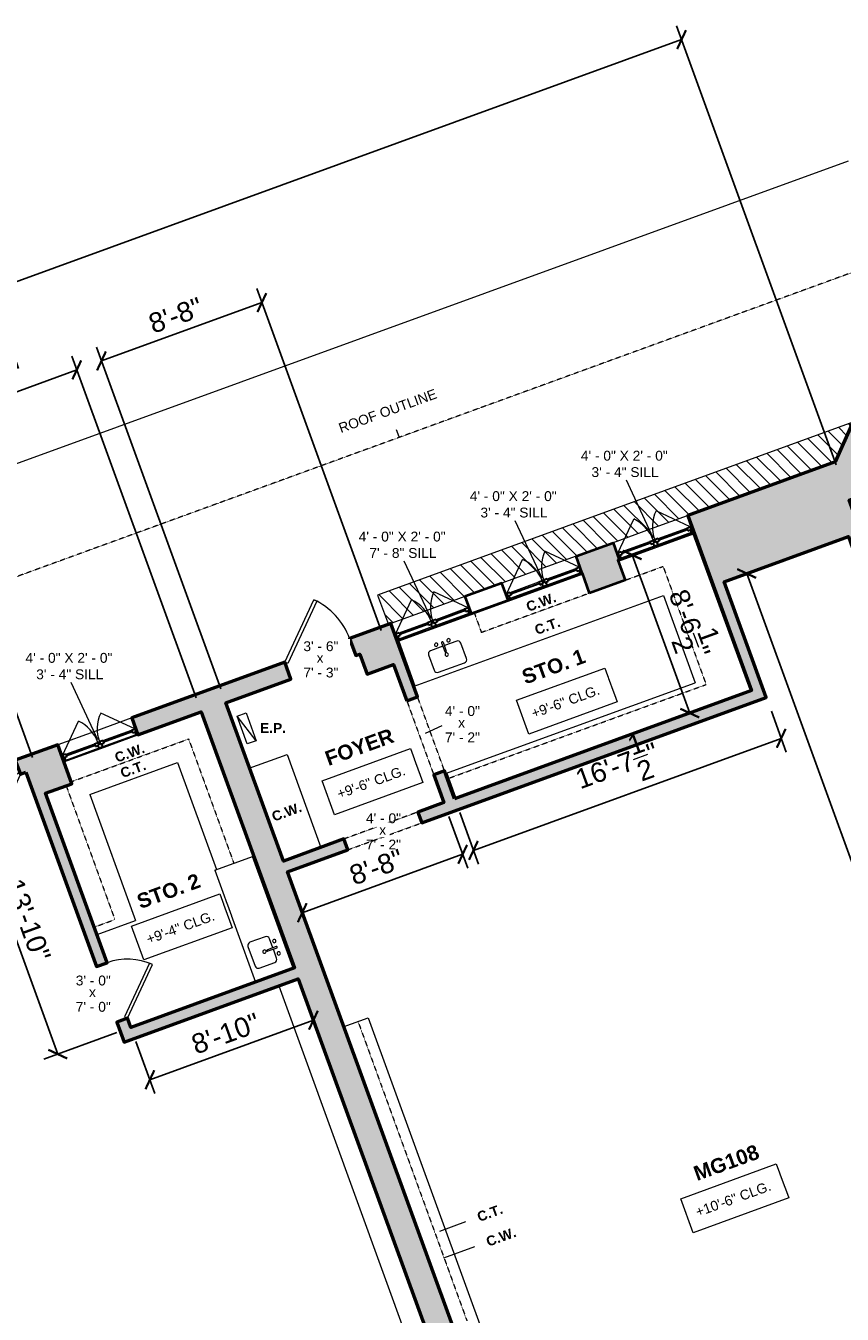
# Model space of a CAD drawing. Header units: inches. Extents: x -2078 to 109126, y -964 to 6385.
# Tile 84 of 137: x 13056 to 13554, y 4254 to 5039. Entities that reach past the tile are written whole.
import ezdxf

# ---------------------------------------------------------------- set-up
doc = ezdxf.new("R2010")
doc.units = ezdxf.units.IN
doc.header["$MEASUREMENT"] = 0
doc.linetypes.add('HIDDEN2', pattern=[0.1875, 0.125, -0.0625])
for name, color, linetype, lineweight in [('A-ANNO', 2, 'Continuous', 5), ('A-ANNO-DIMS', 1, 'Continuous', 9), ('A-CASE', 4, 'Continuous', 9), ('A-DETAIL-3', 40, 'Continuous', 15), ('A-DETL-THIN', 151, 'Continuous', 9), ('A-DOOR', 1, 'Continuous', 18), ('A-FIXT', 150, 'Continuous', 9), ('A-GLAZ', 2, 'Continuous', 30), ('A-HIDDEN', 2, 'HIDDEN2', 18), ('A-WALL', 3, 'Continuous', 40), ('A-WINDOWS', 2, 'Continuous', 18)]:
    doc.layers.add(name, color=color, linetype=linetype, lineweight=lineweight)
doc.layers.add('A-HATCH', color=9, linetype='Continuous')
doc.styles.add('Arial_1', font='arial.ttf', dxfattribs={"height": 0.0625})
doc.styles.add('Arial_2', font='arial.ttf', dxfattribs={"height": 3})
doc.styles.add('Arial_B', font='arialbd.ttf', dxfattribs={"height": 4.5})
doc.styles.add('Arial_B_1', font='arialbd.ttf', dxfattribs={"height": 3})
doc.styles.add('Jay Cad', font='arial.ttf', dxfattribs={"height": 0.125})
doc.dimstyles.new('Jay Cad - DIMS', dxfattribs={"dimtxt": 0.125, "dimasz": 0.09375, "dimexe": 0.09375, "dimexo": 0.09375, "dimgap": 0.046875, "dimtad": 1, "dimdec": 1, "dimzin": 0, "dimdsep": 46, "dimlunit": 4, "dimtxsty": 'Jay Cad', "dimblk": 'ARCHTICK', "dimcen": 0.09, "dimclrd": 1, "dimclre": 1, "dimclrt": 256, "dimadec": 0, "dimazin": 0, "dimtfac": 1, "dimtdec": 1, "dimtofl": 0, "dimtmove": 1, "dimatfit": 3, "dimfxl": 1, "dimtolj": 1, "dimtzin": 0, "dimarcsym": 0})

# ---------------------------------------------------------------- blocks, each defined once
blk = doc.blocks.new('JC_OPENING DOOR - OPENING DOOR-1554747-Munger Science Center _ Ahmanson Lecture Hall-2nd Floor')
at = {"linetype": 'HIDDEN2'}
for p, q in [((23.68, 3.5), (-24.32, 3.5)), ((-24.32, -3.5), (23.68, -3.5))]:
    blk.add_line(p, q, dxfattribs=at)
for p, q in [((-24.32, 3.5), (-24.32, -3.5)), ((23.68, -3.5), (23.68, 3.5))]:
    blk.add_line(p, q)
blk = doc.blocks.new('JC_KITCHEN SINK - SINK-1531844-Munger Science Center _ Ahmanson Lecture Hall-2nd Floor')
at = {"layer": 'A-FIXT'}
for p, q in [((-9.87, 3.57), (-9.87, -6.39)), ((0.12, 5.57), (-7.87, 5.57)), ((0.12, 7.82), (0.12, 2.09)), ((1.12, 7.82), (1.12, 2.09)), ((9.1, 5.57), (1.12, 5.57)), ((11.1, -6.39), (11.1, 3.57)), ((-7.87, -8.39), (9.1, -8.39))]:
    blk.add_line(p, q, dxfattribs=at)
for centre, radius, start, end in [((-3.38, 7.82), 1, 360, 180), ((0.62, 7.82), 0.5, 360, 180), ((4.62, 7.82), 1, 360, 180), ((-7.87, 3.57), 2, 90, 180), ((-3.38, 7.82), 1, 180, 0), ((0.62, 0), 1, 360, 180), ((0.62, 0), 1, 180, 0), ((0.62, 2.09), 0.5, 180, 0), ((4.62, 7.82), 1, 180, 360), ((9.1, 3.57), 2, 360, 90), ((-7.87, -6.39), 2, 180, 270), ((9.1, -6.39), 2, 270, 0)]:
    blk.add_arc(centre, radius, start, end, dxfattribs=at)
blk = doc.blocks.new('JC_DOOR_SINGLE PANEL - SINGLE DOOR-1556259-Munger Science Center _ Ahmanson Lecture Hall-2nd Floor')
at = {"layer": 'A-DOOR', "lineweight": 20}
for p, q in [((-10.11, -33.78), (19.59, -4.09)), ((21, -5.5), (-8.7, -35.2)), ((19.59, -4.09), (21, -5.5)), ((-8.7, -35.2), (-10.11, -33.78))]:
    blk.add_line(p, q, dxfattribs=at)
at = {"layer": 'A-DOOR', "lineweight": 9}
blk.add_arc((21, -5.5), 42, 180, 225, dxfattribs=at)
blk = doc.blocks.new('JC_DOOR_SINGLE PANEL - SINGLE DOOR-1479750-Munger Science Center _ Ahmanson Lecture Hall-2nd Floor')
at = {"layer": 'A-DOOR', "lineweight": 20}
for p, q in [((-7.46, 28.96), (-8.87, 27.54)), ((-8.87, 27.54), (16.59, 2.09)), ((18, 3.5), (-7.46, 28.96)), ((16.59, 2.09), (18, 3.5))]:
    blk.add_line(p, q, dxfattribs=at)
at = {"layer": 'A-DOOR', "lineweight": 9}
blk.add_arc((18, 3.5), 36, 135, 180, dxfattribs=at)
blk = doc.blocks.new('JC_KITCHEN SINK - SINK-1561969-Munger Science Center _ Ahmanson Lecture Hall-2nd Floor')
at = {"layer": 'A-FIXT'}
for p, q in [((-7.74, 3.57), (-7.74, -6.39)), ((0.12, 5.57), (-5.74, 5.57)), ((0.12, 7.82), (0.12, 2.09)), ((1.12, 7.82), (1.12, 2.09)), ((6.98, 5.57), (1.12, 5.57)), ((8.98, -6.39), (8.98, 3.57)), ((-5.74, -8.39), (6.98, -8.39))]:
    blk.add_line(p, q, dxfattribs=at)
for centre, radius, start, end in [((-3.38, 7.82), 1, 360, 180), ((0.62, 7.82), 0.5, 360, 180), ((4.62, 7.82), 1, 360, 180), ((-5.74, 3.57), 2, 90, 180), ((-3.38, 7.82), 1, 180, 0), ((0.62, 0), 1, 360, 180), ((0.62, 0), 1, 180, 0), ((0.62, 2.09), 0.5, 180, 0), ((4.62, 7.82), 1, 180, 360), ((6.98, 3.57), 2, 360, 90), ((-5.74, -6.39), 2, 180, 270), ((6.98, -6.39), 2, 270, 0)]:
    blk.add_arc(centre, radius, start, end, dxfattribs=at)
blk = doc.blocks.new('JC_DOOR_SINGLE PANEL - SINGLE DOOR-1460585-Munger Science Center _ Ahmanson Lecture Hall-2nd Floor')
at = {"layer": 'A-DOOR', "lineweight": 20}
for p, q in [((-10.11, -32.78), (19.59, -3.09)), ((21, -4.5), (-8.7, -34.2)), ((19.59, -3.09), (21, -4.5)), ((-8.7, -34.2), (-10.11, -32.78))]:
    blk.add_line(p, q, dxfattribs=at)
at = {"layer": 'A-DOOR', "lineweight": 9}
blk.add_arc((21, -4.5), 42, 180, 225, dxfattribs=at)
blk = doc.blocks.new('JC_CASEMENT_DOUBLE - CASEMENT - DOUBLE-1619503-Munger Science Center _ Ahmanson Lecture Hall-2nd Floor')
at = {"layer": 'A-GLAZ'}
for p, q in [((-24, 5.5), (-24, -5.5)), ((24, 5.5), (24, -5.5)), ((-21.25, -1.5), (-24, -1.5)), ((-24, -5), (-22.75, -5)), ((-23.5, -1.5), (-23.5, -3.25)), ((-23.5, -3.25), (-22.75, -3.25)), ((-21.25, -3.25), (-22.75, -3.25)), ((-22.75, -3.25), (-22.75, -5)), ((-21.25, -1.5), (-21.25, -3.25)), ((-2.75, -1.5), (0, -1.5)), ((-2.75, -1.5), (-2.75, -3.25)), ((-2.75, -3.25), (-1.25, -3.25)), ((-1.25, -3.25), (-1.25, -5)), ((-0.5, -3.25), (-1.25, -3.25)), ((-1.25, -5), (0, -5)), ((-0.5, -1.5), (-0.5, -3.25)), ((2.75, -1.5), (0, -1.5)), ((0, -5), (1.25, -5)), ((0.5, -1.5), (0.5, -3.25)), ((0.5, -3.25), (1.25, -3.25)), ((2.75, -3.25), (1.25, -3.25)), ((1.25, -3.25), (1.25, -5)), ((2.75, -1.5), (2.75, -3.25)), ((21.25, -1.5), (24, -1.5)), ((21.25, -1.5), (21.25, -3.25)), ((21.25, -3.25), (22.75, -3.25)), ((22.75, -3.25), (22.75, -5)), ((23.5, -3.25), (22.75, -3.25)), ((22.75, -5), (24, -5)), ((23.5, -1.5), (23.5, -3.25))]:
    blk.add_line(p, q, dxfattribs=at)
at = {"layer": 'A-GLAZ', "lineweight": 9}
for p, q in [((-1.25, -5), (-22.75, -5)), ((-21.25, -1.5), (-2.75, -1.5)), ((22.75, -5), (1.25, -5)), ((2.75, -1.5), (21.25, -1.5))]:
    blk.add_line(p, q, dxfattribs=at)
at = {"layer": 'A-GLAZ', "lineweight": 30}
for p, q in [((-21.25, -2.38), (-2.75, -2.38)), ((2.75, -2.38), (21.25, -2.38))]:
    blk.add_line(p, q, dxfattribs=at)
at = {"layer": 'A-WINDOWS', "lineweight": 9}
for p, q in [((-23.5, -1.5), (-7.24, 14.76)), ((23.5, -1.5), (7.24, 14.76))]:
    blk.add_line(p, q, dxfattribs=at)
at = {"layer": 'A-WINDOWS'}
for p, q in [((0, 5.5), (-24, 5.5)), ((24, 5.5), (0, 5.5)), ((-24, -5.5), (0, -5.5)), ((0, -5.5), (24, -5.5))]:
    blk.add_line(p, q, dxfattribs=at)
at = {"layer": 'A-WINDOWS', "lineweight": 9}
for centre, start, end in [((-23.5, -1.5), 360, 45), ((23.5, -1.5), 135, 180)]:
    blk.add_arc(centre, 23, start, end, dxfattribs=at)
blk = doc.blocks.new('JC- existing door Tag_quad - JC- existing door Tag_quad-839775-Munger Science Center _ Ahmanson Lecture Hall-2nd Floor')
at = {"layer": 'A-ANNO', "insert": (-0.0234, 0.0378), "char_height": 0.0625, "width": 0.0505, "attachment_point": 1, "style": 'Arial_1', "bg_fill": 3, "box_fill_scale": 1.25, "bg_fill_color": 256, "bg_fill_true_color": 13158600, "bg_fill_transparency": 0}
blk.add_mtext('x', dxfattribs=at)
blk = doc.blocks.new('_ArchTick')
at = {"color": 0, "linetype": 'ByBlock', "const_width": 0.15}
blk.add_lwpolyline([(-0.5, -0.5), (0.5, 0.5)], dxfattribs=at)
blk = doc.blocks.new('*D3326')
at = {"layer": 'A-ANNO-DIMS', "color": 1, "lineweight": -2, "transparency": 16777216}
for p, q in [((12560.28, 4413.38), (12454.81, 4374.99)), ((12709.52, 3701.49), (12463.26, 4378.07)), ((13392.59, 3950.11), (12701.06, 3698.41))]:
    blk.add_line(p, q, dxfattribs=at)
at = {"layer": 'Defpoints', "color": 0, "transparency": 16777216}
for p in [(12568.74, 4416.46), (12463.26, 4378.07), (13401.05, 3953.19)]:
    blk.add_point(p, dxfattribs=at)
at = {"layer": 'A-ANNO-DIMS', "color": 1, "lineweight": -2, "transparency": 16777216, "xscale": 9, "yscale": 9, "zscale": 9}
for p, rotation in [((12463.26, 4378.07), 110.0000000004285), ((12709.52, 3701.49), 290.0000000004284)]:
    blk.add_blockref('_ArchTick', p, dxfattribs=dict(at, rotation=rotation))
at = {"layer": 'A-ANNO-DIMS', "color": 2, "transparency": 16777216, "insert": (12596.38, 4043.42), "char_height": 12, "width": 0.9747, "attachment_point": 5, "rotation": 290, "style": 'Jay Cad'}
blk.add_mtext("\\A1;60'", dxfattribs=at)
blk = doc.blocks.new('*D3330')
at = {"layer": 'A-ANNO-DIMS', "color": 1, "lineweight": -2, "transparency": 16777216}
for p, q in [((13272.94, 4670.64), (13197.15, 4878.89)), ((13102.5, 4834.86), (13200.22, 4870.43)), ((13175.21, 4635.07), (13099.42, 4843.32))]:
    blk.add_line(p, q, dxfattribs=at)
at = {"layer": 'Defpoints', "color": 0, "transparency": 16777216}
for p in [(13200.22, 4870.43), (13276.02, 4662.18), (13178.29, 4626.61)]:
    blk.add_point(p, dxfattribs=at)
at = {"layer": 'A-ANNO-DIMS', "color": 1, "lineweight": -2, "transparency": 16777216, "xscale": 9, "yscale": 9, "zscale": 9}
for p, rotation in [((13200.22, 4870.43), 20.00000000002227), ((13102.5, 4834.86), 200.0000000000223)]:
    blk.add_blockref('_ArchTick', p, dxfattribs=dict(at, rotation=rotation))
at = {"layer": 'A-ANNO-DIMS', "color": 2, "transparency": 16777216, "insert": (13147.72, 4862.64), "char_height": 12, "width": 0.8017, "attachment_point": 5, "rotation": 20, "style": 'Jay Cad'}
blk.add_mtext('\\A1;8\'-8"', dxfattribs=at)
blk = doc.blocks.new('*D3331')
at = {"layer": 'A-ANNO-DIMS', "color": 1, "lineweight": -2, "transparency": 16777216}
for p, q in [((13160.18, 4629.6), (13084.38, 4837.85)), ((12987.85, 4793.14), (13087.46, 4829.39)), ((13060.57, 4593.34), (12984.77, 4801.59))]:
    blk.add_line(p, q, dxfattribs=at)
at = {"layer": 'Defpoints', "color": 0, "transparency": 16777216}
for p in [(13087.46, 4829.39), (13163.26, 4621.14), (13063.65, 4584.89)]:
    blk.add_point(p, dxfattribs=at)
at = {"layer": 'A-ANNO-DIMS', "color": 1, "lineweight": -2, "transparency": 16777216, "xscale": 9, "yscale": 9, "zscale": 9}
for p, rotation in [((13087.46, 4829.39), 20.00000000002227), ((12987.85, 4793.14), 200.0000000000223)]:
    blk.add_blockref('_ArchTick', p, dxfattribs=dict(at, rotation=rotation))
at = {"layer": 'A-ANNO-DIMS', "color": 2, "transparency": 16777216, "insert": (13034.02, 4821.25), "char_height": 12, "width": 0.9747, "attachment_point": 5, "rotation": 20, "style": 'Jay Cad'}
blk.add_mtext('\\A1;8\'-10"', dxfattribs=at)
blk = doc.blocks.new('*D3333')
at = {"layer": 'A-ANNO-DIMS', "color": 1, "lineweight": -2, "transparency": 16777216}
for p, q in [((13550.15, 4771.54), (13452.8, 5039.01)), ((12475.15, 4673.6), (13455.88, 5030.56)), ((12578.48, 4389.68), (12472.07, 4682.06))]:
    blk.add_line(p, q, dxfattribs=at)
at = {"layer": 'Defpoints', "color": 0, "transparency": 16777216}
for p in [(13455.88, 5030.56), (13553.23, 4763.08), (12581.56, 4381.22)]:
    blk.add_point(p, dxfattribs=at)
at = {"layer": 'A-ANNO-DIMS', "color": 1, "lineweight": -2, "transparency": 16777216, "xscale": 9, "yscale": 9, "zscale": 9}
for p, rotation in [((13455.88, 5030.56), 20.00000000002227), ((12475.15, 4673.6), 200.0000000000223)]:
    blk.add_blockref('_ArchTick', p, dxfattribs=dict(at, rotation=rotation))
at = {"layer": 'A-ANNO-DIMS', "color": 2, "transparency": 16777216, "insert": (12959.13, 4869.6), "char_height": 12, "width": 2.0166, "attachment_point": 5, "rotation": 20, "style": 'Jay Cad'}
blk.add_mtext('\\A1;86\'-11{\\H1x;\\S1/2;}"', dxfattribs=at)
blk = doc.blocks.new('*D3352')
at = {"layer": 'A-ANNO-DIMS', "color": 1, "lineweight": -2, "transparency": 16777216}
for p, q in [((13495.08, 4705.24), (13487.1, 4702.34)), ((13495.56, 4705.42), (13719.08, 4091.29)), ((13718.6, 4091.12), (13710.63, 4088.21))]:
    blk.add_line(p, q, dxfattribs=at)
at = {"layer": 'Defpoints', "color": 0, "transparency": 16777216}
for p in [(13503.53, 4708.32), (13719.08, 4091.29), (13727.06, 4094.19)]:
    blk.add_point(p, dxfattribs=at)
at = {"layer": 'A-ANNO-DIMS', "color": 1, "lineweight": -2, "transparency": 16777216, "xscale": 9, "yscale": 9, "zscale": 9}
for p, rotation in [((13495.56, 4705.42), 110.0000000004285), ((13719.08, 4091.29), 290.0000000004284)]:
    blk.add_blockref('_ArchTick', p, dxfattribs=dict(at, rotation=rotation))
at = {"layer": 'A-ANNO-DIMS', "color": 2, "transparency": 16777216, "insert": (13624.85, 4404.73), "char_height": 12, "width": 1.6705, "attachment_point": 5, "rotation": 290, "style": 'Jay Cad'}
blk.add_mtext('\\A1;54\'-5{\\H1x;\\S1/2;}"', dxfattribs=at)
blk = doc.blocks.new('*D3353')
at = {"layer": 'A-ANNO-DIMS', "color": 1, "lineweight": -2, "transparency": 16777216}
for p, q in [((13425.33, 4716.53), (13417.35, 4713.62)), ((13425.81, 4716.7), (13460.87, 4620.38)), ((13460.38, 4620.21), (13452.41, 4617.31))]:
    blk.add_line(p, q, dxfattribs=at)
at = {"layer": 'Defpoints', "color": 0, "transparency": 16777216}
for p in [(13433.78, 4719.61), (13468.84, 4623.29), (13460.87, 4620.38)]:
    blk.add_point(p, dxfattribs=at)
at = {"layer": 'A-ANNO-DIMS', "color": 1, "lineweight": -2, "transparency": 16777216, "xscale": 9, "yscale": 9, "zscale": 9}
for p, rotation in [((13425.81, 4716.7), 110.0000000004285), ((13460.87, 4620.38), 290.0000000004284)]:
    blk.add_blockref('_ArchTick', p, dxfattribs=dict(at, rotation=rotation))
at = {"layer": 'A-ANNO-DIMS', "color": 2, "transparency": 16777216, "insert": (13460.87, 4674.92), "char_height": 12, "width": 1.3244, "attachment_point": 5, "rotation": 290, "style": 'Jay Cad'}
blk.add_mtext('\\A1;8\'-6{\\H1x;\\S1/2;}"', dxfattribs=at)
blk = doc.blocks.new('*D3354')
at = {"layer": 'A-ANNO-DIMS', "color": 1, "lineweight": -2, "transparency": 16777216}
for p, q in [((13510.6, 4621.46), (13519.66, 4596.55)), ((13516.58, 4605.01), (13329.11, 4536.78)), ((13320.73, 4559.8), (13332.19, 4528.32))]:
    blk.add_line(p, q, dxfattribs=at)
at = {"layer": 'Defpoints', "color": 0, "transparency": 16777216}
for p in [(13507.52, 4629.91), (13317.66, 4568.26), (13329.11, 4536.78)]:
    blk.add_point(p, dxfattribs=at)
at = {"layer": 'A-ANNO-DIMS', "color": 1, "lineweight": -2, "transparency": 16777216, "xscale": 9, "yscale": 9, "zscale": 9}
for p, rotation in [((13516.58, 4605.01), 20.00000000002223), ((13329.11, 4536.78), 200.0000000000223)]:
    blk.add_blockref('_ArchTick', p, dxfattribs=dict(at, rotation=rotation))
at = {"layer": 'A-ANNO-DIMS', "color": 2, "transparency": 16777216, "insert": (13416.47, 4588.42), "char_height": 12, "width": 1.4974, "attachment_point": 5, "rotation": 20, "style": 'Jay Cad'}
blk.add_mtext('\\A1;16\'-7{\\H1x;\\S1/2;}"', dxfattribs=at)
blk = doc.blocks.new('*D3355')
at = {"layer": 'A-ANNO-DIMS', "color": 1, "lineweight": -2, "transparency": 16777216}
for p, q in [((13314.16, 4557.41), (13325.61, 4525.92)), ((13224.81, 4498.81), (13322.54, 4534.38)), ((13224.98, 4498.33), (13227.89, 4490.35))]:
    blk.add_line(p, q, dxfattribs=at)
at = {"layer": 'Defpoints', "color": 0, "transparency": 16777216}
for p in [(13311.08, 4565.87), (13322.54, 4534.38), (13221.91, 4506.79)]:
    blk.add_point(p, dxfattribs=at)
at = {"layer": 'A-ANNO-DIMS', "color": 1, "lineweight": -2, "transparency": 16777216, "xscale": 9, "yscale": 9, "zscale": 9}
for p, rotation in [((13322.54, 4534.38), 20.00000000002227), ((13224.81, 4498.81), 200.0000000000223)]:
    blk.add_blockref('_ArchTick', p, dxfattribs=dict(at, rotation=rotation))
at = {"layer": 'A-ANNO-DIMS', "color": 2, "transparency": 16777216, "insert": (13270.04, 4526.58), "char_height": 12, "width": 0.8017, "attachment_point": 5, "rotation": 20, "style": 'Jay Cad'}
blk.add_mtext('\\A1;8\'-8"', dxfattribs=at)
blk = doc.blocks.new('*D3356')
at = {"layer": 'A-ANNO-DIMS', "color": 1, "lineweight": -2, "transparency": 16777216}
for p, q in [((13132.01, 4397.08), (13231.62, 4433.33)), ((13231.79, 4432.85), (13234.69, 4424.87)), ((13123.5, 4420.44), (13135.09, 4388.62))]:
    blk.add_line(p, q, dxfattribs=at)
at = {"layer": 'Defpoints', "color": 0, "transparency": 16777216}
for p in [(13228.71, 4441.3), (13120.43, 4428.9), (13231.62, 4433.33)]:
    blk.add_point(p, dxfattribs=at)
at = {"layer": 'A-ANNO-DIMS', "color": 1, "lineweight": -2, "transparency": 16777216, "xscale": 9, "yscale": 9, "zscale": 9}
for p, rotation in [((13231.62, 4433.33), 20.00000000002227), ((13132.01, 4397.08), 200.0000000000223)]:
    blk.add_blockref('_ArchTick', p, dxfattribs=dict(at, rotation=rotation))
at = {"layer": 'A-ANNO-DIMS', "color": 2, "transparency": 16777216, "insert": (13178.18, 4425.19), "char_height": 12, "width": 0.9747, "attachment_point": 5, "rotation": 20, "style": 'Jay Cad'}
blk.add_mtext('\\A1;8\'-10"', dxfattribs=at)
blk = doc.blocks.new('*D3357')
at = {"layer": 'A-ANNO-DIMS', "color": 1, "lineweight": -2, "transparency": 16777216}
for p, q in [((13020.28, 4569.1), (13010.64, 4565.59)), ((13019.1, 4568.67), (13075.87, 4412.68)), ((13111.97, 4425.82), (13067.41, 4409.6))]:
    blk.add_line(p, q, dxfattribs=at)
at = {"layer": 'Defpoints', "color": 0, "transparency": 16777216}
for p in [(13028.74, 4572.18), (13120.43, 4428.9), (13075.87, 4412.68)]:
    blk.add_point(p, dxfattribs=at)
at = {"layer": 'A-ANNO-DIMS', "color": 1, "lineweight": -2, "transparency": 16777216, "xscale": 9, "yscale": 9, "zscale": 9}
for p, rotation in [((13019.1, 4568.67), 110.0000000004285), ((13075.87, 4412.68), 290.0000000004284)]:
    blk.add_blockref('_ArchTick', p, dxfattribs=dict(at, rotation=rotation))
at = {"layer": 'A-ANNO-DIMS', "color": 2, "transparency": 16777216, "insert": (13057.47, 4494.31), "char_height": 12, "width": 1.1478, "attachment_point": 5, "rotation": 290, "style": 'Jay Cad'}
blk.add_mtext('\\A1;13\'-10"', dxfattribs=at)

msp = doc.modelspace()

# ---------------------------------------------------------------- linework, layer by layer
at = {"layer": 'A-ANNO', "color": 250}
msp.add_line((13283.796, 4788.554), (13282.22, 4792.884), dxfattribs=at)
at = {"layer": 'A-ANNO'}
for p, q in [((13438.585, 4727.206), (13422.264, 4762.163)), ((13370.927, 4702.58), (13354.606, 4737.537)), ((13303.27, 4677.955), (13286.948, 4712.912)), ((13100.296, 4604.078), (13083.974, 4639.036)), ((13308.659, 4304.872), (13324.473, 4310.628)), ((13310.994, 4288.624), (13329.968, 4295.53))]:
    msp.add_line(p, q, dxfattribs=at)
at = {"layer": 'A-CASE', "linetype": 'HIDDEN2'}
for p, q in [((13421.505, 4701.301), (13444.641, 4709.722)), ((13444.641, 4709.722), (13470.831, 4637.765)), ((13399.892, 4693.435), (13333.974, 4669.443)), ((13329.527, 4681.659), (13333.974, 4669.443)), ((13084.499, 4578.744), (13155.589, 4604.619)), ((13155.589, 4604.619), (13183.139, 4528.925)), ((13081.007, 4576.084), (13110.653, 4494.63)), ((13098.156, 4490.082), (13110.653, 4494.63)), ((13258.772, 4432.625), (13325.134, 4250.295))]:
    msp.add_line(p, q, dxfattribs=at)
at = {"layer": 'A-CASE'}
for p, q in [((13444.901, 4692.064), (13464.249, 4638.904)), ((13192.486, 4586.789), (13215.597, 4595.201)), ((13215.597, 4595.201), (13236.194, 4538.61)), ((13095.37, 4570.83), (13148.855, 4590.297)), ((13148.855, 4590.297), (13172.59, 4525.086)), ((13095.37, 4570.83), (13123.338, 4493.99)), ((13171.528, 4524.699), (13195.221, 4533.322)), ((13099.846, 4485.44), (13123.338, 4493.99)), ((13249.775, 4429.388), (13264.943, 4434.845)), ((13264.943, 4434.845), (13337.878, 4234.457))]:
    msp.add_line(p, q, dxfattribs=at)
at = {"layer": 'A-DETAIL-3', "lineweight": 9}
for p, q in [((12927.637, 4727.592), (13557.512, 4956.848)), ((13463.041, 4729.455), (13417.315, 4712.813)), ((13497.585, 4634.546), (13463.041, 4729.455)), ((13395.702, 4704.946), (13283.559, 4664.13)), ((13283.559, 4664.13), (13293.455, 4636.942)), ((13185.205, 4618.488), (13190.638, 4620.465)), ((13191.361, 4601.573), (13185.205, 4618.488)), ((13196.795, 4603.551), (13185.205, 4618.488)), ((13190.638, 4620.465), (13196.795, 4603.551)), ((13196.795, 4603.551), (13191.361, 4601.573)), ((13312.803, 4583.782), (13318.103, 4569.221)), ((13219.071, 4465.601), (13194.516, 4533.066)), ((13196.084, 4457.234), (13219.071, 4465.601)), ((13210.529, 4454.244), (13294.897, 4222.445))]:
    msp.add_line(p, q, dxfattribs=at)
at = {"layer": 'A-DETL-THIN'}
for p, q in [((13560.167, 4797.641), (13270.733, 4692.295)), ((13270.733, 4692.295), (13277.267, 4674.343))]:
    msp.add_line(p, q, dxfattribs=at)
at = {"layer": 'A-WALL'}
for points in [[(13399.892, 4693.435), (13395.445, 4705.651), (13395.361, 4705.62), (13391.599, 4715.957), (13414.152, 4724.165), (13417.914, 4713.829), (13417.058, 4713.517), (13421.505, 4701.301)], [(13323.941, 4691.331), (13327.703, 4680.995), (13350.256, 4689.203), (13346.494, 4699.54)]]:
    msp.add_lwpolyline(points, close=True, dxfattribs=at)
at = {"layer": 'A-WALL', "lineweight": 50}
for points in [[(13288.504, 4627.885), (13295.082, 4630.279), (13278.836, 4674.914), (13253.668, 4665.754), (13257.43, 4655.417), (13259.858, 4656.301), (13264.304, 4644.085), (13280.466, 4649.968)], [(13056.388, 4584.372), (13099.482, 4465.971), (13106.06, 4468.365), (13068.509, 4571.535), (13084.484, 4577.35), (13075.862, 4601.038), (13050.021, 4591.633), (13053.099, 4583.175)]]:
    msp.add_lwpolyline(points, close=True, dxfattribs=at)

# ---------------------------------------------------------------- block references
at = {"layer": 'A-DOOR', "rotation": 19.99999999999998}
msp.add_blockref('JC_DOOR_SINGLE PANEL - SINGLE DOOR-1460585-Munger Science Center _ Ahmanson Lecture Hall-2nd Floor', (13031.826, 4580.221), dxfattribs=at)
at = {"layer": 'A-FIXT'}
for name, p, rotation in [('JC_KITCHEN SINK - SINK-1531844-Munger Science Center _ Ahmanson Lecture Hall-2nd Floor', (13312.254, 4655.841), 19.99999999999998), ('JC_KITCHEN SINK - SINK-1561969-Munger Science Center _ Ahmanson Lecture Hall-2nd Floor', (13201.595, 4475.679), 289.9999999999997)]:
    msp.add_blockref(name, p, dxfattribs=dict(at, rotation=rotation))
at = {"layer": 'A-WINDOWS', "rotation": 19.99999999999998}
for p in [(13438.585, 4727.206), (13370.927, 4702.58), (13303.27, 4677.955), (13100.296, 4604.078)]:
    msp.add_blockref('JC_CASEMENT_DOUBLE - CASEMENT - DOUBLE-1619503-Munger Science Center _ Ahmanson Lecture Hall-2nd Floor', p, dxfattribs=at)

# ---------------------------------------------------------------- texts
at = {"layer": 'A-ANNO', "attachment_point": 1, "rotation": 20}
for s, insert, char_height, width, style in [('ROOF OUTLINE', (13246.308, 4796.516), 6, 78.477, 'Arial_2'), ('C.W.', (13360.535, 4687.648), 6, 23.634, 'Arial_B'), ('C.T.', (13365.665, 4673.552), 6, 19.998, 'Arial_B'), ('STO. 1', (13357.644, 4646.216), 9, 49.086, 'Arial_B_1'), ('FOYER', (13237.716, 4596.565), 9, 53.025, 'Arial_B_1'), ('C.W.', (13109.885, 4595.784), 6, 23.634, 'Arial_B'), ('C.T.', (13113.305, 4586.387), 6, 19.998, 'Arial_B'), ('C.W.', (13205.553, 4559.871), 6, 23.634, 'Arial_B'), ('STO. 2', (13123.137, 4509.437), 9, 49.086, 'Arial_B_1'), ('MG108', (13462.252, 4343.803), 9, 113.019, 'Arial_B_1'), ('C.T.', (13330.664, 4316.074), 6, 19.998, 'Arial_B'), ('C.W.', (13336.159, 4300.976), 6, 23.634, 'Arial_B')]:
    msp.add_mtext(s, dxfattribs=dict(at, insert=insert, char_height=char_height, width=width, style=style))
at = {"layer": 'A-ANNO', "char_height": 6, "attachment_point": 1}
for s, insert, width, style in [('4\' - 0" X 2\' - 0"', (13394.522, 4780.156), 66.963, 'Arial_2'), ('3\' - 4" SILL', (13401.022, 4770.156), 51.207, 'Arial_2'), ('4\' - 0" X 2\' - 0"', (13326.864, 4755.531), 66.963, 'Arial_2'), ('3\' - 4" SILL', (13333.364, 4745.531), 51.207, 'Arial_2'), ('4\' - 0" X 2\' - 0"', (13259.206, 4730.906), 66.963, 'Arial_2'), ('7\' - 8" SILL', (13265.706, 4720.906), 51.207, 'Arial_2'), ('4\' - 0" X 2\' - 0"', (13056.233, 4657.029), 66.963, 'Arial_2'), ('3\' - 4" SILL', (13062.733, 4647.029), 51.207, 'Arial_2'), ('E.P.', (13199.117, 4614.314), 19.998, 'Arial_B')]:
    msp.add_mtext(s, dxfattribs=dict(at, insert=insert, width=width, style=style))
at = {"layer": 'A-ANNO', "char_height": 6, "width": 26.967, "attachment_point": 1, "style": 'Arial_2', "bg_fill": 3, "box_fill_scale": 1.25, "bg_fill_color": 256, "bg_fill_true_color": 13158600, "bg_fill_transparency": 0}
for s, insert in [('3\' - 6"', (13225.506, 4664.109)), ('7\' - 3"', (13225.506, 4648.087)), ('4\' - 0"', (13311.725, 4624.623)), ('7\' - 2"', (13311.725, 4608.601)), ('4\' - 0"', (13263.641, 4559.333)), ('7\' - 2"', (13263.641, 4543.311)), ('3\' - 0"', (13086.844, 4460.508)), ('7\' - 0"', (13086.844, 4444.486))]:
    msp.add_mtext(s, dxfattribs=dict(at, insert=insert))

# ---------------------------------------------------------------- dimensions: what is measured, and where the dimension line sits
at = {"layer": 'A-ANNO-DIMS'}
for base, p1, p2, angle, picture, middle in [((13087.46, 4829.392), (13063.65, 4584.887), (13163.257, 4621.141), 20, '*D3331', (13034.022, 4821.251)), ((13460.868, 4620.385), (13433.785, 4719.605), (13468.842, 4623.287), 290, '*D3353', (13460.866, 4674.923)), ((13231.615, 4433.329), (13120.425, 4428.898), (13228.713, 4441.303), 20, '*D3356', (13178.177, 4425.188)), ((12463.265, 4378.071), (13401.051, 3953.189), (12568.736, 4416.459), 290, '*D3326', (12596.378, 4043.416))]:
    dim = msp.add_linear_dim(base=base, p1=p1, p2=p2, angle=angle, dimstyle='Jay Cad - DIMS', override={"dimclrt": 2}, dxfattribs=at)
    dim.commit()
    dim.dimension.update_dxf_attribs({"geometry": picture, "text_midpoint": middle})

# ---------------------------------------------------------------- next in the draw order: linework, layer by layer
at = {"layer": 'A-ANNO'}
msp.add_line((13299.831, 4608.085), (13310.03, 4612.859), dxfattribs=at)

# ---------------------------------------------------------------- next in the draw order: block references
at = {"layer": 'A-ANNO', "xscale": 96, "yscale": 96, "zscale": 96}
msp.add_blockref('JC- existing door Tag_quad - JC- existing door Tag_quad-839775-Munger Science Center _ Ahmanson Lecture Hall-2nd Floor', (13097.154, 4449.802), dxfattribs=at)
at = {"layer": 'A-DETAIL-3', "rotation": 200}
msp.add_blockref('JC_OPENING DOOR - OPENING DOOR-1554747-Munger Science Center _ Ahmanson Lecture Hall-2nd Floor', (13273.648, 4548.517), dxfattribs=at)
at = {"layer": 'A-DOOR'}
for name, p, rotation in [('JC_DOOR_SINGLE PANEL - SINGLE DOOR-1556259-Munger Science Center _ Ahmanson Lecture Hall-2nd Floor', (13235.815, 4653.403), 200), ('JC_DOOR_SINGLE PANEL - SINGLE DOOR-1479750-Munger Science Center _ Ahmanson Lecture Hall-2nd Floor', (13108.928, 4450.254), 289.9999999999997)]:
    msp.add_blockref(name, p, dxfattribs=dict(at, rotation=rotation))

# ---------------------------------------------------------------- next in the draw order: texts
at = {"layer": 'A-ANNO', "char_height": 6, "attachment_point": 1, "rotation": 20, "style": 'Arial_2', "bg_fill": 3, "box_fill_scale": 1.25, "bg_fill_color": 256, "bg_fill_true_color": 13158600, "bg_fill_transparency": 0}
for s, insert, width in [('+9\'-6" CLG.', (13363.728, 4622.802), 54.54), ('+9\'-6" CLG.', (13245.327, 4573.707), 54.54), ('+9\'-4" CLG.', (13129.184, 4485.23), 54.54), ('+10\'-6" CLG.', (13463.719, 4319.095), 60.297)]:
    msp.add_mtext(s, dxfattribs=dict(at, insert=insert, width=width))

# ---------------------------------------------------------------- next in the draw order: linework, layer by layer
at = {"layer": 'A-ANNO', "flags": 128}
for points in [[(13355.354, 4628.267), (13409.143, 4647.845), (13416.673, 4627.157), (13362.884, 4607.579)], [(13236.953, 4579.173), (13290.742, 4598.75), (13298.271, 4578.062), (13244.483, 4558.485)], [(13120.809, 4490.695), (13174.598, 4510.273), (13182.128, 4489.584), (13128.339, 4470.007)], [(13455.345, 4324.56), (13513.609, 4345.766), (13521.139, 4325.078), (13462.875, 4303.872)]]:
    msp.add_lwpolyline(points, close=True, dxfattribs=at)
at = {"layer": 'A-CASE'}
for p, q in [((13293.023, 4636.786), (13444.901, 4692.064)), ((13312.099, 4583.525), (13464.249, 4638.904)), ((13171.528, 4524.699), (13196.34, 4456.529))]:
    msp.add_line(p, q, dxfattribs=at)
at = {"layer": 'A-CASE', "linetype": 'HIDDEN2'}
msp.add_line((13313.235, 4580.405), (13470.831, 4637.765), dxfattribs=at)
at = {"layer": 'A-DETAIL-3', "lineweight": 9}
msp.add_line((13318.103, 4569.221), (13497.585, 4634.546), dxfattribs=at)

# ---------------------------------------------------------------- next in the draw order: block references
at = {"layer": 'A-ANNO', "xscale": 96, "yscale": 96, "zscale": 96}
for p in [(13235.815, 4653.403), (13273.951, 4548.628)]:
    msp.add_blockref('JC- existing door Tag_quad - JC- existing door Tag_quad-839775-Munger Science Center _ Ahmanson Lecture Hall-2nd Floor', p, dxfattribs=at)
at = {"layer": 'A-DOOR', "rotation": 109.9999999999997}
msp.add_blockref('JC_OPENING DOOR - OPENING DOOR-1554747-Munger Science Center _ Ahmanson Lecture Hall-2nd Floor', (13299.891, 4606.832), dxfattribs=at)

# ---------------------------------------------------------------- next in the draw order: dimensions: what is measured, and where the dimension line sits
at = {"layer": 'A-ANNO-DIMS'}
for base, p1, p2, picture, middle in [((13719.083, 4091.291), (13503.534, 4708.318), (13727.057, 4094.193), '*D3352', (13624.848, 4404.733)), ((13075.872, 4412.682), (13028.739, 4572.181), (13120.425, 4428.898), '*D3357', (13057.474, 4494.313))]:
    dim = msp.add_linear_dim(base=base, p1=p1, p2=p2, angle=290, dimstyle='Jay Cad - DIMS', override={"dimclrt": 2}, dxfattribs=at)
    dim.commit()
    dim.dimension.update_dxf_attribs({"geometry": picture, "text_midpoint": middle})

# ---------------------------------------------------------------- next in the draw order: hatches: boundary and pattern name
at = {"layer": 'A-HATCH'}
h = msp.add_hatch(dxfattribs=at)
h.set_pattern_fill('FP_2', color=256, scale=96, style=0, pattern_type=2)
h.set_pattern_definition([(135, (14602.7956, 4311.55), (-4.24264, -4.24264), [])])
h.paths.add_polyline_path([(13993.273, 4320.93), (14009.023, 4320.93), (14009.023, 4629.93), (13993.273, 4629.93), (13993.273, 4329.751)])
h.paths.add_polyline_path([(13277.267, 4674.343), (13549.467, 4773.416), (13560.167, 4797.641), (13270.733, 4692.295), (13276.551, 4676.31)])

# ---------------------------------------------------------------- next in the draw order: dimensions: what is measured, and where the dimension line sits
at = {"layer": 'A-ANNO-DIMS'}
for base, p1, p2, picture, middle in [((13200.223, 4870.434), (13178.292, 4626.614), (13276.02, 4662.184), '*D3330', (13147.725, 4862.635)), ((13322.536, 4534.382), (13221.906, 4506.785), (13311.077, 4565.865), '*D3355', (13270.038, 4526.583))]:
    dim = msp.add_linear_dim(base=base, p1=p1, p2=p2, angle=20, dimstyle='Jay Cad - DIMS', override={"dimclrt": 2}, dxfattribs=at)
    dim.commit()
    dim.dimension.update_dxf_attribs({"geometry": picture, "text_midpoint": middle})

# ---------------------------------------------------------------- next in the draw order: block references
at = {"layer": 'A-ANNO', "xscale": 96, "yscale": 96, "zscale": 96}
msp.add_blockref('JC- existing door Tag_quad - JC- existing door Tag_quad-839775-Munger Science Center _ Ahmanson Lecture Hall-2nd Floor', (13322.034, 4613.917), dxfattribs=at)

# ---------------------------------------------------------------- next in the draw order: hatches: boundary and pattern name
at = {"layer": 'A-HATCH'}
h = msp.add_hatch(color=256, dxfattribs=at)
h.dxf.hatch_style = 1
h.paths.add_polyline_path([(12612.076, 4407.758), (12604.21, 4429.371), (12568.736, 4416.459), (12582.417, 4378.872), (12589.934, 4381.608), (12589.079, 4383.957), (12602.235, 4388.745), (12597.276, 4402.371)])
h.paths.add_polyline_path([(12671.398, 4453.825), (12647.435, 4445.103), (12655.302, 4423.491), (12679.264, 4432.212)])
h.paths.add_polyline_path([(12738.586, 4478.279), (12714.623, 4469.558), (12722.49, 4447.945), (12746.452, 4456.666)])
h.paths.add_polyline_path([(12858.74, 4497.536), (12850.873, 4519.149), (12781.811, 4494.012), (12789.678, 4472.399)])
h.paths.add_polyline_path([(12948.95, 4530.37), (12941.084, 4551.983), (12873.426, 4527.357), (12881.293, 4505.744)])
h.paths.add_polyline_path([(13011.64, 4568.086), (13013.632, 4568.81), (13010.554, 4577.268), (12986.189, 4568.4), (12993.975, 4547.008), (13016.348, 4555.151)])
h.paths.add_polyline_path([(12618.225, 4344.815), (12605.069, 4340.026), (12604.299, 4342.141), (12596.782, 4339.404), (12606.273, 4313.328), (12626.946, 4320.852)])
h.paths.add_polyline_path([(12642.679, 4277.627), (12622.006, 4270.102), (12679.978, 4110.824), (12700.651, 4118.349)])
h.paths.add_polyline_path([(12716.384, 4075.123), (12695.711, 4067.598), (12704.604, 4043.166), (12725.277, 4050.691)])
h.paths.add_polyline_path([(12741.01, 4007.465), (12720.337, 3999.941), (12733.077, 3964.937), (12767.611, 3977.506), (12760.086, 3998.179), (12746.226, 3993.135)])
h.paths.add_polyline_path([(12827.744, 4022.805), (12803.312, 4013.912), (12810.836, 3993.239), (12835.268, 4002.132)])
h.paths.add_polyline_path([(12894.932, 4047.259), (12870.97, 4038.538), (12878.494, 4017.865), (12902.456, 4026.586)])
h.paths.add_polyline_path([(13106.532, 4100.863), (13099.007, 4121.537), (12938.158, 4062.992), (12945.682, 4042.319)])
h.paths.add_polyline_path([(13166.665, 4146.162), (13142.233, 4137.27), (13149.757, 4116.596), (13174.19, 4125.489)], flags=17)
h.paths.add_polyline_path([(13233.853, 4170.617), (13209.891, 4161.895), (13217.415, 4141.222), (13241.378, 4149.943)], flags=17)
h.paths.add_polyline_path([(13347.1, 4237.814), (13322.997, 4229.041), (13215.743, 4523.717), (13252.595, 4537.13), (13250.201, 4543.708), (13213.349, 4530.295), (13178.292, 4626.614), (13217.963, 4641.053), (13214.201, 4651.389), (13120.967, 4617.455), (13124.73, 4607.118), (13163.257, 4621.141), (13220.032, 4465.152), (13120.425, 4428.898), (13118.373, 4434.536), (13111.795, 4432.142), (13116.241, 4419.926), (13222.427, 4458.574), (13316.311, 4200.629), (13277.079, 4186.349), (13284.603, 4165.676), (13319.137, 4178.245), (13368.302, 4043.165), (13388.036, 4050.347), (13334.283, 4198.031), (13358.386, 4206.804)])
h.paths.add_polyline_path([(13075.862, 4601.038), (13050.021, 4591.633), (13053.099, 4583.175), (13056.388, 4584.372), (13099.482, 4465.971), (13106.06, 4468.365), (13068.509, 4571.535), (13084.484, 4577.35)])
h.paths.add_polyline_path([(13278.836, 4674.914), (13253.668, 4665.754), (13257.43, 4655.417), (13259.858, 4656.301), (13264.304, 4644.085), (13280.466, 4649.968), (13288.504, 4627.885), (13295.082, 4630.279)])
h.paths.add_polyline_path([(13507.518, 4629.914), (13481.853, 4700.427), (13557.499, 4727.96), (13562.287, 4714.804), (13569.804, 4717.54), (13557.949, 4750.114), (13584.36, 4759.727), (13579.131, 4774.093), (13584.481, 4788.791), (13560.167, 4797.641), (13549.467, 4773.416), (13459.727, 4740.753), (13498.546, 4634.098), (13317.655, 4568.259), (13311.499, 4585.174), (13304.921, 4582.78), (13311.077, 4565.865), (13295.306, 4560.125), (13297.7, 4553.547)])
h.paths.add_polyline_path([(13417.058, 4713.517), (13417.914, 4713.829), (13414.152, 4724.165), (13391.599, 4715.957), (13395.361, 4705.62), (13395.445, 4705.651), (13399.892, 4693.435), (13421.505, 4701.301)], flags=17)
h.paths.add_polyline_path([(13404.453, 4005.242), (13384.719, 3998.059), (13401.051, 3953.189), (13440.957, 3967.714), (13433.774, 3987.447), (13413.602, 3980.105)])
h.paths.add_polyline_path([(13500.962, 4011.902), (13478.879, 4003.864), (13486.062, 3984.131), (13508.145, 3992.168)])
h.paths.add_polyline_path([(13572.939, 4023.2), (13550.856, 4015.163), (13559.359, 3991.8, 0.0286446), (13582.87, 3995.913)])
h.paths.add_polyline_path([(13641.371, 4048.108), (13618.044, 4039.617), (13628.028, 4012.186, 0.0302447), (13649.875, 4024.745)])
h.paths.add_polyline_path([(13703.536, 4085.632), (13681.688, 4077.68), (13688.87, 4057.947), (13710.718, 4065.899)])
h.paths.add_polyline_path([(13779.39, 4141.708), (13759.657, 4134.525), (13768.806, 4109.389), (13748.641, 4102.049), (13755.824, 4082.316), (13795.722, 4096.838)])
h.paths.add_polyline_path([(13604.441, 4622.377), (13607.922, 4624), (13628.836, 4611.925), (13641.359, 4633.616), (13627.881, 4641.397), (13622.607, 4655.888), (13595.796, 4646.129), (13584.169, 4678.073), (13576.652, 4675.337), (13577.263, 4673.657), (13565.047, 4669.211), (13743.24, 4179.631), (13762.973, 4186.813)])

# ---------------------------------------------------------------- next in the draw order: linework, layer by layer
at = {"layer": 'A-HIDDEN', "lineweight": 20}
msp.add_lwpolyline([(13600.321, 4903.467), (12549.597, 4521.035), (12588.867, 4423.786)], dxfattribs=at)
at = {"layer": 'A-WALL', "lineweight": 50}
for points in [[(13317.655, 4568.259), (13311.499, 4585.174), (13304.921, 4582.78), (13311.077, 4565.865), (13295.306, 4560.125), (13297.7, 4553.547), (13507.518, 4629.914), (13481.853, 4700.427), (13557.499, 4727.96), (13562.287, 4714.804), (13569.804, 4717.54), (13557.949, 4750.114), (13584.36, 4759.727), (13579.131, 4774.093), (13584.481, 4788.791), (13560.167, 4797.641), (13549.467, 4773.416), (13459.727, 4740.753), (13498.546, 4634.098), (13317.655, 4568.259)], [(13214.201, 4651.389), (13120.967, 4617.455), (13124.73, 4607.118), (13163.257, 4621.141), (13220.032, 4465.152), (13120.425, 4428.898), (13118.373, 4434.536), (13111.795, 4432.142), (13116.241, 4419.926), (13222.427, 4458.574), (13316.311, 4200.629)], [(13322.997, 4229.041), (13215.743, 4523.717), (13252.595, 4537.13), (13250.201, 4543.708), (13213.349, 4530.295), (13178.292, 4626.614), (13217.963, 4641.053), (13214.201, 4651.389)]]:
    msp.add_lwpolyline(points, dxfattribs=at)

# ---------------------------------------------------------------- next in the draw order: dimensions: what is measured, and where the dimension line sits
at = {"layer": 'A-ANNO-DIMS'}
for base, p1, p2, picture, middle in [((13455.876, 5030.555), (12581.562, 4381.221), (13553.23, 4763.08), '*D3333', (12959.132, 4869.603)), ((13329.114, 4536.776), (13507.518, 4629.914), (13317.655, 4568.259), '*D3354', (13416.469, 4588.419))]:
    dim = msp.add_linear_dim(base=base, p1=p1, p2=p2, angle=20, dimstyle='Jay Cad - DIMS', override={"dimclrt": 2}, dxfattribs=at)
    dim.commit()
    dim.dimension.update_dxf_attribs({"geometry": picture, "text_midpoint": middle})

doc.saveas('drawing.dxf')
